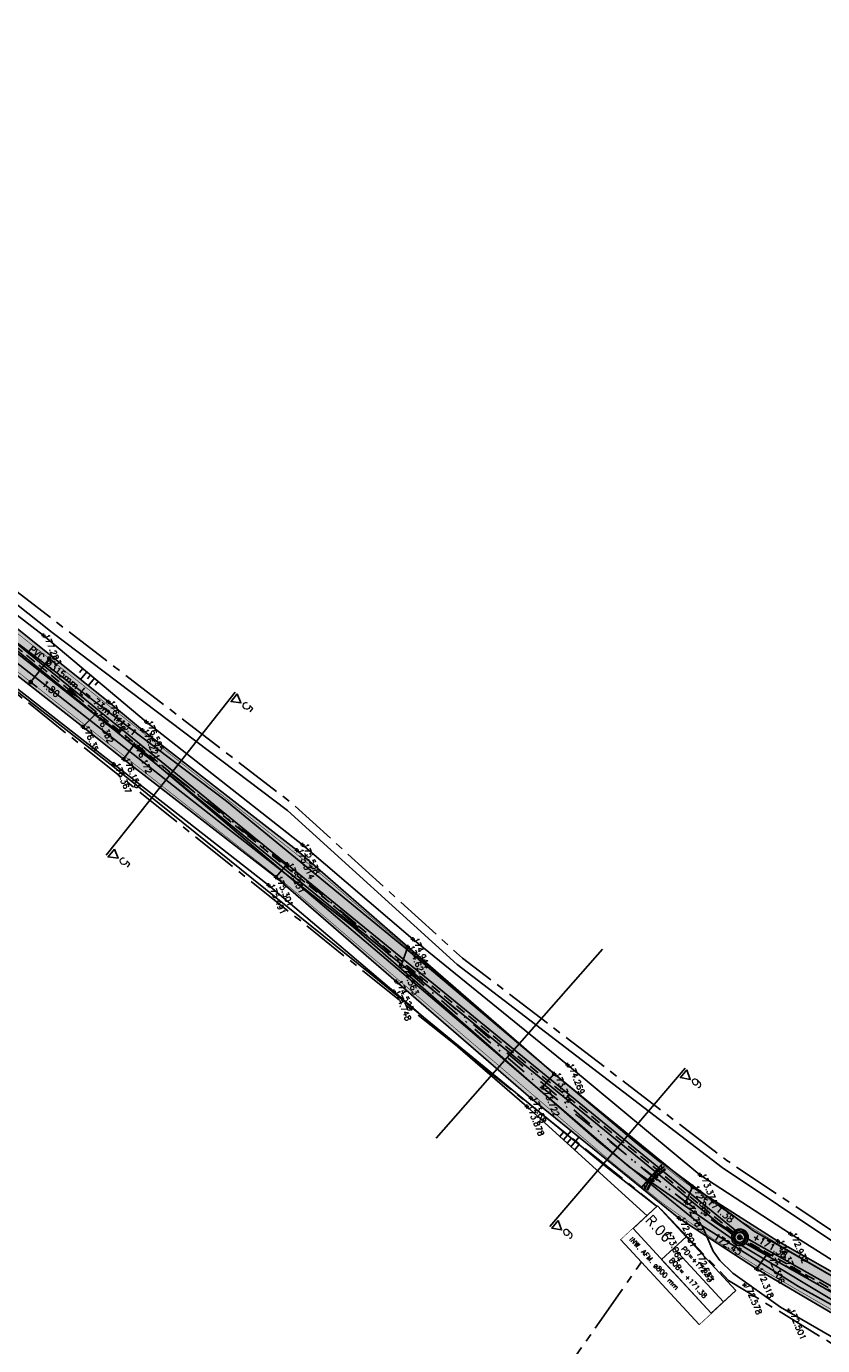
# Model space of a CAD drawing. Header units: metres. Extents: x 189938 to 192675, y 307646 to 311153.
# Tile 49 of 100: x 191397 to 191445, y 309332 to 309412. Entities that reach past the tile are written whole.
import ezdxf

# ---------------------------------------------------------------- set-up
doc = ezdxf.new("R2010")
doc.units = ezdxf.units.M
doc.set_wipeout_variables(frame=1)
for name, pattern in [('1-200 CENTER', [4.28625, 2.8575, -0.47625, 0.47625, -0.47625]), ('1-200 DASHDOT', [2.54, 1.27, -0.635, 0, -0.635]), ('1-200 HIDDEN', [0.9525, 0.635, -0.3175])]:
    doc.linetypes.add(name, pattern=pattern)
for name, color, linetype in [('PH-BEST-KADASTRALE-GRENS', 240, '1-200 CENTER'), ('PH-BEST-KANTVERHARDING', 252, 'Continuous'), ('PH-BEST-KL-LAAGSPANNING-ENEXIS', 12, '1-200 LAAGSPANNING'), ('PH-BEST-TALUD', 8, 'Continuous'), ('PH-HULPLIJNEN-LPROF', 3, '1-200 DASHDOT'), ('PH-INM-HAAG', 94, '1-200 BLOKHAAG'), ('PH-INM-HOOGTE', 30, 'Continuous'), ('PH-INM-HOOGTE-AANDUIDING', 30, 'Continuous'), ('PH-INM-ONVERHARD', 8, 'Continuous'), ('PH-INM-RASTERHEKWERK HANDHaven', 6, '1-200 HEKWERK'), ('PH-INM-VLAKVERDICHTINGSLIJN', 8, 'Continuous'), ('PH-INM-WEGAS', 6, '1-200 DASHDOT'), ('PH-NIEUW-AAND-DPROF', 3, 'Continuous'), ('PH-NIEUW-AFWATERINGSPROFIEL', 150, 'Continuous'), ('PH-NIEUW-AFWATERINGSPROFIEL-TEKST', 7, 'Continuous'), ('PH-NIEUW-HALFVERHARDING', 9, 'Continuous'), ('PH-NIEUW-HOOGTES', 150, 'Continuous'), ('PH-NIEUW-MAATVOERING', 2, 'Continuous'), ('PH-NIEUW-WEGAS', 2, '1-200 DASHDOT'), ('PH-OPBREEK-HALFVERHARDING', 252, 'Continuous'), ('PH-OVERLAP', 7, '1-200 OVERLAP'), ('PH-RIO-PUT-RWA', 150, 'Continuous'), ('PH-RIO-PUTRAND', 7, 'Continuous'), ('PH-RIO-STRENG-RWA', 150, 'Continuous'), ('PH-RIO-TEKST', 7, 'Continuous'), ('PH-RIO-TEKST-PUTTENSTAAT', 7, 'Continuous'), ('PH-RIO-VLOEIVLAKHOOGTE', 7, 'Continuous')]:
    doc.layers.add(name, color=color, linetype=linetype)
doc.layers.add('PH-NIEUW - ASFALT XIJKANT', color=115, linetype='Continuous', lineweight=18)
doc.styles.add('1-200', font='romans.shx', dxfattribs={"height": 0.4})
doc.styles.add('ROMANS', font='romans.shx')
doc.linetypes.add('1-200 BLOKHAAG', pattern='A,0,-0.035,[1,Gras.shx,S=5,R=0,X=0,Y=0.0025],-0.475', length=0.51)
doc.linetypes.add('1-200 DPO', pattern='A,1.5,-0.6,["DPO",ROMANS,S=0.24,R=0,X=-0.5,Y=-0.12],-0.1', length=2.2)
doc.linetypes.add('1-200 HEKWERK', pattern='A,1.5,-0.4,["X",ROMANS,S=0.24,R=0,X=-0.275,Y=-0.12],-0.05', length=1.95)
doc.linetypes.add('1-200 LAAGSPANNING', pattern='A,1.5,-0.6,["LS",ROMANS,S=0.24,R=0,X=-0.45,Y=-0.12],-0.05', length=2.15)
doc.linetypes.add('1-200 OVERLAP', pattern='A,1.5,-0.6,["OVERLAP",ROMANS,S=0.24,R=0,X=-0.5,Y=-0.12],-1.1', length=3.2)
doc.dimstyles.new('BEMATING200', dxfattribs={"dimtxt": 0.4, "dimasz": 0.28, "dimexe": 0.5, "dimexo": 0.1, "dimgap": 0.4, "dimtad": 1, "dimlfac": -0.1, "dimzin": 0, "dimdsep": 46, "dimtxsty": '1-200', "dimblk": 'DOT', "dimcen": 0.09, "dimclrd": 8, "dimclre": 8, "dimclrt": 256, "dimadec": 3, "dimazin": 0, "dimtfac": 1, "dimtmove": 2, "dimatfit": 3, "dimfxl": 1, "dimtolj": 1, "dimtzin": 0, "dimarcsym": 0})
pattern_1 = [(280.2609123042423, (191378.4745411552, 309209.8898457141), (0.1687079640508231, 0.03054055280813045), [])]

# ---------------------------------------------------------------- blocks, each defined once
blk = doc.blocks.new('*U42')
for p, q in [((6.928477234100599, 1.000000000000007), (6.928477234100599, -0.9999999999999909)), ((2.357807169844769e-15, 0), (1.845037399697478e-15, -1.000000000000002))]:
    blk.add_line(p, q)
blk.add_lwpolyline([(0, 2), (6.928477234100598, 2), (6.928477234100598, -0.9999999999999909), (0, -0.9999999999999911)], close=True)
blk.add_wipeout([(0, 1.9999999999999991), (6.928477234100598, 1.9999999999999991), (6.928477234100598, -0.9999999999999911), (0, -0.9999999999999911)])
for p, q in [((2.528477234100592, 2), (2.528477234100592, 0)), ((2.528477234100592, 1), (6.928477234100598, 1.000000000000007)), ((2.528477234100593, 0), (6.928477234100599, 7.105427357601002e-15)), ((3.067280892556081e-16, -1.000000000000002), (6.928477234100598, -0.9999999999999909))]:
    blk.add_line(p, q)
blk.add_lwpolyline([(0, 2), (0, 0), (6.928477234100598, 7.105427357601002e-15), (6.928477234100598, 2)], close=True)
at = {"style": 'ROMANS'}
for tag, p, height in [('P.NR', (0.1390398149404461, 0.8280474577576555), 0.6), ('PD', (2.876738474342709, 1.265068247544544), 0.3), ('BOB', (2.876738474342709, 0.2650682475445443), 0.3), ('INW.AFM.', (0.3378013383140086, -0.6429989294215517), 0.3)]:
    blk.add_attdef(tag, p, '', height=height, dxfattribs=at)
blk = doc.blocks.new('Materialisatie')
blk.add_solid([(-1.040148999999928, 0.1733580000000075), (-1.040148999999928, -0.1733579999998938), (0, 0)])
at = {"style": 'ROMANS'}
blk.add_attdef('MATERIALISATIE', (-2.630907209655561, 0.6566269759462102), '', height=0.4, dxfattribs=at)
blk = doc.blocks.new('*U31')
for p, q in [((-0.3250000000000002, 0.3249999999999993), (-0.3250000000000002, -0.3250000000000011)), ((-0.3250000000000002, 0.3249999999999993), (0.3250000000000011, 0.3249999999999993)), ((0.3250000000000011, 0.3249999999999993), (0.3249999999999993, -0.3250000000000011)), ((-0.3250000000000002, -0.3250000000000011), (0.3249999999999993, -0.3250000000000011))]:
    blk.add_line(p, q)
blk.add_circle((0, 0), 0.3)
blk = doc.blocks.new('_Dot')
at = {"color": 0, "linetype": 'ByBlock', "lineweight": -2}
blk.add_line((-0.5, 0), (-1, 0), dxfattribs=at)
at = {"color": 0, "linetype": 'ByBlock', "const_width": 0.5}
blk.add_lwpolyline([(-0.25, 0, 1), (0.25, 0, 1)], format="xyb", close=True, dxfattribs=at)
blk = doc.blocks.new('*D113')
at = {"layer": 'Defpoints', "color": 0, "transparency": 16777216}
for p in [(191398.0583163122, 309373.7405436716), (191396.9414656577, 309372.3289330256), (191396.9414656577, 309372.3289330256)]:
    blk.add_point(p, dxfattribs=at)
at = {"layer": 'PH-NIEUW-MAATVOERING', "color": 8, "lineweight": -2, "transparency": 16777216}
for p, q in [((191398.1367391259, 309373.6784964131), (191398.4504303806, 309373.4303073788)), ((191397.8845839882, 309373.5209597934), (191397.1151979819, 309372.5485169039)), ((191397.0198884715, 309372.2668857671), (191397.3335797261, 309372.0186967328))]:
    blk.add_line(p, q, dxfattribs=at)
at = {"layer": 'PH-NIEUW-MAATVOERING', "color": 8, "lineweight": -2, "transparency": 16777216, "xscale": 0.28, "yscale": 0.28, "zscale": 0.28}
for p, rotation in [((191398.0583163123, 309373.7405436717), 51.64934658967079), ((191396.9414656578, 309372.3289330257), 231.6493465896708)]:
    blk.add_blockref('_Dot', p, dxfattribs=dict(at, rotation=rotation))
at = {"layer": 'PH-NIEUW-MAATVOERING', "transparency": 16777216, "insert": (191398.1534995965, 309371.9192442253), "char_height": 0.4, "attachment_point": 5, "rotation": 318.875629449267, "style": '1-200'}
blk.add_mtext('\\A1;1.80', dxfattribs=at)
blk = doc.blocks.new('Afwateringspijl')
at = {"ltscale": 0.5}
blk.add_hatch(color=256, dxfattribs=at).paths.add_polyline_path([(-0.05797235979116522, 0.2386542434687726), (-0.1321866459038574, 0.1505012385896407), (-0.7499325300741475, 0.6705693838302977), (-0.7885746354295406, 0.6246696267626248), (-0.1708287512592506, 0.1046014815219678), (-0.2450430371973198, 0.01644847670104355), (2.91038304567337e-11, -5.820766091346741e-11)])
for points in [[(-0.7499325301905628, 0.6705693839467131), (-0.7885746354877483, 0.6246696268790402)], [(-0.788574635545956, 0.6246696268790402), (-0.1708287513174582, 0.1046014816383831)], [(-0.7499325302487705, 0.6705693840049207), (-0.1321866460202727, 0.150501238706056)], [(-0.1708287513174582, 0.1046014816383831), (-0.2450430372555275, 0.01644847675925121), (8.731149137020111e-11, 0)], [(-0.1318391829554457, 0.1509139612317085), (-0.0579723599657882, 0.2386542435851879), (2.91038304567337e-11, -5.820766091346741e-11)]]:
    blk.add_lwpolyline(points, dxfattribs=at)
blk = doc.blocks.new('Hoogtepunt')
h = blk.add_hatch(color=256)
edge = h.paths.add_edge_path()
edge.add_arc((-5.820766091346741e-11, 0), 0.1276989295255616, 0, 360)
blk.add_circle((-5.820766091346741e-11, 0), 0.1276989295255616)

msp = doc.modelspace()

# ---------------------------------------------------------------- hatches: boundary and pattern name
at = {"layer": 'PH-NIEUW-AFWATERINGSPROFIEL', "ltscale": 0.08}
h = msp.add_hatch(dxfattribs=at)
h.set_pattern_fill('ANSI31', color=256, scale=0.05399999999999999, angle=235.2609123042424)
h.set_pattern_definition(pattern_1)
h.paths.add_polyline_path([(191434.8364216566, 309343.3457199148), (191435.0083651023, 309343.1973869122), (191434.2485352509, 309342.664258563)])
h = msp.add_hatch(dxfattribs=at)
h.set_pattern_fill('ANSI31', color=256, scale=0.05399999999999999, angle=235.2609123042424)
h.set_pattern_definition(pattern_1)
h.paths.add_polyline_path([(191433.8325923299, 309341.834464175), (191433.6609114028, 309341.9825707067), (191434.2485352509, 309342.664258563)])
at = {"layer": 'PH-NIEUW-HALFVERHARDING', "transparency": 33554559}
h = msp.add_hatch(color=41, dxfattribs=at)
h.dxf.hatch_style = 1
edge = h.paths.add_edge_path()
edge.add_line((191454.915659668, 309328.9076102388), (191441.0845580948, 309336.9166888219))
edge.add_arc((191471.6022293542, 309389.6185079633), 60.89999999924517, 229.4782075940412, 239.92645722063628, ccw=False)
edge.add_line((191432.0332325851, 309343.3248313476), (191413.2300275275, 309359.3966583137))
edge.add_arc((191381.3279299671, 309322.0728566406), 49.1000000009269, 49.47820759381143, 51.64934658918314)
edge.add_line((191411.7931339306, 309360.5784581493), (191390.5188399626, 309377.4104430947))
edge.add_arc((191447.3402856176, 309448.4577893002), 90.97473324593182, 216.7871357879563, 231.3482725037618, ccw=False)
edge.add_line((191374.4817289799, 309393.9781342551), (191364.7158318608, 309407.0400584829))
edge.add_arc((191285.3468285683, 309347.6989149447), 99.10000000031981, 36.78404810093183, 39.96184372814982)
edge.add_line((191361.3042373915, 309411.3485971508), (191347.153010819, 309428.2361991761))
edge.add_arc((191577.7845377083, 309621.4974441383), 300.8999999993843, 216.7384749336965, 219.9618437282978, ccw=False)
edge.add_arc((191577.784537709, 309621.4974441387), 300.900000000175, 215.1874485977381, 216.7384749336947, ccw=False)
edge.add_line((191331.8676475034, 309448.1028274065), (191330.242498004, 309450.4076954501))
edge.add_arc((191412.7051574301, 309508.5516530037), 100.8999999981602, 212.6472616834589, 215.1874485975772, ccw=False)
edge.add_line((191327.7465811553, 309454.1195823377), (191316.4575049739, 309471.7397799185))
edge.add_arc((191233.0145425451, 309418.2787471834), 99.09999999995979, 32.64726168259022, 49.77668271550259)
edge.add_line((191297.0101980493, 309493.944895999), (191291.5124093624, 309498.5947241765))
edge.add_line((191291.5124093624, 309498.5947241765), (191291.2546988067, 309498.8126863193))
edge.add_line((191291.2546988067, 309498.8126863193), (191293.4392541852, 309499.3225305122))
edge.add_line((191293.4392541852, 309499.3225305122), (191298.1725812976, 309495.3192559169))
edge.add_arc((191233.0145425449, 309418.2787471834), 100.9000000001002, 32.64726168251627, 49.77668271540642, ccw=False)
edge.add_line((191317.9731188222, 309472.7108178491), (191329.2621950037, 309455.0906202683))
edge.add_arc((191412.7051574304, 309508.5516530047), 99.09999999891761, 212.6472616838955, 215.187448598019)
edge.add_line((191331.7135860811, 309451.4449513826), (191333.3387355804, 309449.1400833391))
edge.add_arc((191577.7845377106, 309621.4974441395), 299.1000000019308, 215.1874485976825, 216.7384749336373)
edge.add_arc((191577.7845377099, 309621.4974441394), 299.100000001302, 216.7384749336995, 219.9618437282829)
edge.add_line((191348.5326610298, 309429.3922983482), (191362.6838876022, 309412.504696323))
edge.add_arc((191285.3468285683, 309347.6989149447), 100.9000000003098, 36.78404810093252, 39.96184372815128, ccw=False)
edge.add_line((191366.1574484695, 309408.117899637), (191375.9232875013, 309395.0560530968))
edge.add_arc((191447.3402856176, 309448.4577893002), 89.17473324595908, 216.7871357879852, 231.3452490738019)
edge.add_line((191391.6394179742, 309378.819104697), (191412.909984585, 309361.9900687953))
edge.add_arc((191381.3279299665, 309322.0728566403), 50.90000000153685, 49.47820759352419, 51.6493465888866, ccw=False)
edge.add_line((191414.3995545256, 309360.7649443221), (191433.2027595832, 309344.693117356))
edge.add_arc((191471.6022293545, 309389.6185079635), 59.09999999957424, 229.4782075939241, 239.9264572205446)
edge.add_line((191441.9865582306, 309338.4743780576), (191455.779949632, 309330.4871360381))
edge.add_line((191455.779949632, 309330.4871360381), (191454.915659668, 309328.9076102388))
at = {"layer": 'PH-OPBREEK-HALFVERHARDING'}
h = msp.add_hatch(dxfattribs=at)
h.set_pattern_fill('AR-CONC', color=256, scale=0.0025, angle=-3.303487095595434e-10)
h.set_pattern_definition([(49.99999999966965, (190983.9148485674, 307878.360549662), (0.4554616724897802, -0.03984771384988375), [0.04762499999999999, -0.523875]), (354.9999999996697, (190983.9148485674, 307878.360549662), (-0.08810855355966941, 0.4776421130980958), [0.03809999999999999, -0.4191014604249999]), (100.4514446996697, (190983.9528035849, 307878.3572290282), (0.3673531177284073, 0.4377943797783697), [0.040475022, -0.4452256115]), (46.18419999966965, (190983.9148485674, 307878.4875496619), (0.6776976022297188, -0.1051058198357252), [0.07143749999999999, -0.7858124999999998]), (96.63555760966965, (190983.9713233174, 307878.478790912), (0.5935103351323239, 0.6185653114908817), [0.06071255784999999, -0.6678390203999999]), (351.1841511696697, (190983.9148485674, 307878.4875496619), (0.5935103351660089, 0.6185653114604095), [0.05714991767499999, -0.6286493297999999]), (20.99999999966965, (190983.9783485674, 307878.455799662), (0.3790359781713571, -0.2556629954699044), [0.04762499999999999, -0.523875]), (325.9999999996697, (190983.9783485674, 307878.455799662), (0.1545050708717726, 0.4604699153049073), [0.03809999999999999, -0.4190999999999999]), (71.45144499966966, (190984.0099348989, 307878.4344944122), (0.5335410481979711, 0.2048069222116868), [0.040475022, -0.4452248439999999]), (37.49999999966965, (190983.9148485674, 307878.360549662), (0.007721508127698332, 0.2113875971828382), [0, -0.4140199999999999, 0, -0.4254499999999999, 0, -0.4206874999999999]), (7.499999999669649, (190983.9148485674, 307878.360549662), (0.1670491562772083, 0.2504514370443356), [0, -0.24257, 0, -0.4044949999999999, 0, -0.1603375]), (327.4999999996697, (190983.7732435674, 307878.360549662), (0.3389764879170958, -0.01432185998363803), [0, -0.15875, 0, -0.4953, 0, -0.6572249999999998]), (317.4999999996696, (190983.7097435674, 307878.360549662), (0.3703229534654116, 0.0635662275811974), [0, -0.206375, 0, -0.3289299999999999, 0, -0.4667249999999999])])
h.paths.add_polyline_path([(191494.8366866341, 309304.8295381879), (191496.1647356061, 309306.5821595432), (191495.7460000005, 309306.8969999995), (191487.8650000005, 309312.5699999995), (191482.8040000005, 309315.9649999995), (191475.6730000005, 309320.2059999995), (191468.7760000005, 309323.9069999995), (191463.0940000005, 309326.7359999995), (191456.0070000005, 309330.6069999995), (191447.8110000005, 309335.3529999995), (191441.8300000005, 309338.7279999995), (191436.7130000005, 309342.0049999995), (191428.4020000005, 309348.7829999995), (191419.6080000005, 309356.4139999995), (191412.9390000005, 309362.2319999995), (191403.6510000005, 309369.4389999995), (191401.6100000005, 309371.1399999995), (191388.9230000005, 309381.3089999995), (191385.4370000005, 309384.2909999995), (191378.2610000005, 309392.2279999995), (191371.1670000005, 309401.5569999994), (191364.0340000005, 309411.0999999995), (191356.3340000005, 309420.2389999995), (191346.4810000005, 309432.0529999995), (191338.3620000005, 309441.9109999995), (191333.5160000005, 309448.9439999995), (191330.2750000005, 309453.5429999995), (191327.1730000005, 309457.9109999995), (191323.4650000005, 309463.9519999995), (191319.2570000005, 309470.7879999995), (191316.4610000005, 309474.9999999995), (191312.8550000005, 309480.1349999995), (191308.1330000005, 309485.8379999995), (191304.3350000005, 309489.6929999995), (191299.3210000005, 309494.4709999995), (191298.4650000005, 309495.2249999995), (191295.9650000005, 309497.5759999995), (191294.0570000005, 309499.4659999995), (191290.6210000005, 309498.6679999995), (191294.3610000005, 309495.9849999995), (191296.3410000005, 309494.3269999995), (191298.7160000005, 309492.4049999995), (191302.7550000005, 309488.7149999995), (191307.0510000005, 309483.9139999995), (191311.3610000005, 309478.8889999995), (191315.9290000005, 309472.5769999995), (191318.0310000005, 309469.3209999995), (191322.2160000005, 309462.9419999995), (191326.3100000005, 309456.3279999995), (191328.8350000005, 309452.3829999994), (191332.4580000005, 309447.0609999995), (191337.3080000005, 309440.6459999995), (191345.1160000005, 309430.4289999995), (191354.8730000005, 309418.9209999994), (191362.5500000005, 309409.6539999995), (191369.8250000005, 309400.0619999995), (191376.9620000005, 309390.3519999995), (191383.8490000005, 309382.7129999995), (191387.6490000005, 309379.3419999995), (191400.0800000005, 309369.6339999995), (191402.5230000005, 309367.6969999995), (191411.6660000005, 309360.6029999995), (191418.9000000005, 309354.3279999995), (191427.0000000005, 309347.3219999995), (191435.8820000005, 309340.1149999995), (191440.5430000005, 309337.0689999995), (191447.5060000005, 309332.9869999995), (191454.7720000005, 309328.7029999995), (191464.1380000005, 309323.9209999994), (191467.8040000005, 309321.9769999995), (191474.8520000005, 309317.9829999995), (191481.6340000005, 309314.0869999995), (191486.6520000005, 309310.8299999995), (191494.6500000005, 309304.9709999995)])

# ---------------------------------------------------------------- linework, layer by layer
at = {"layer": 'PH-BEST-KADASTRALE-GRENS', "flags": 128}
for points in [[(191293.241, 309495.657), (191299.128, 309491.479), (191304.63, 309486.41), (191314.556, 309474.018), (191329.719, 309449.951), (191336.386, 309440.267), (191361.98, 309407.948), (191367.559, 309401.07), (191381.959, 309384.29), (191389.846, 309376.647), (191434.9, 309340.561), (191435.422, 309340.011)], [(191358.521, 309418.983), (191373.515, 309400.246), (191386.308, 309385.308), (191412.694, 309364.998), (191422.887, 309355.742), (191438.78, 309343.573), (191448.963, 309336.77), (191461.818, 309330.332), (191470.841, 309325.813), (191484.375, 309319.035), (191504.516, 309303.931), (191506.014, 309302.472)], [(191388.95, 309273.906), (191395.291, 309282.73), (191435.422, 309340.011)], [(191435.422, 309340.011), (191438.872, 309336.372), (191450.309, 309329.377), (191457.675, 309324.271), (191466.514, 309318.8), (191482.664, 309310.521), (191492.516, 309303.784), (191500.965, 309297.353), (191505.346, 309293.687)]]:
    msp.add_lwpolyline(points, dxfattribs=at)
at = {"layer": 'PH-BEST-KANTVERHARDING', "color": 8}
for points in [[(191437.28, 309339.65), (191431.079, 309344.69), (191416.339, 309357.589), (191388.721, 309379.269), (191382.05, 309385.861), (191374.56, 309394.67), (191362.95, 309409.95), (191353.039, 309421.89), (191343.88, 309432.63), (191335.129, 309443.77), (191327.96, 309453.79), (191319.85, 309467.08), (191314.751, 309474.73), (191308.099, 309483.8), (191301.81, 309490.23), (191294.44, 309496.75), (191291.26, 309498.831)], [(191359.751, 309416.02), (191367.69, 309405.86), (191380.05, 309390.101), (191387.651, 309381.75), (191396.149, 309374.67), (191408.7, 309365.17), (191419.36, 309356.421), (191433.791, 309344.26), (191440.37, 309339.36), (191447.149, 309335.44), (191455.66, 309330.77), (191467.13, 309324.96), (191478.08, 309319.32), (191490.22, 309311.04), (191493.95, 309308.709), (191503.15, 309302.209), (191510.37, 309295.311), (191519.531, 309286.54), (191527.47, 309278.51), (191535.071, 309270.18), (191539.401, 309264.271), (191543.381, 309257.43), (191547.48, 309248.42), (191549.271, 309244.03)], [(191367.559, 309401.07), (191372.6, 309395.019), (191381.959, 309384.29), (191389.85, 309376.65), (191401.87, 309367.28), (191417.35, 309354.821), (191431.6, 309343.129), (191434.9, 309340.561)], [(191387.769, 309383.601), (191398.237, 309375.313), (191412.373, 309364.614), (191422.569, 309355.356), (191438.493, 309343.163), (191448.713, 309336.336), (191461.064, 309329.878), (191484.106, 309318.61)], [(191437.28, 309339.65), (191443.08, 309335.999), (191456.561, 309328.58), (191466.67, 309323.091), (191475.98, 309318.21), (191483.509, 309313.11), (191488.731, 309308.649), (191492.39, 309306.37), (191501.361, 309300.029), (191508.429, 309293.281), (191517.55, 309284.539), (191525.44, 309276.57), (191532.889, 309268.4), (191537.05, 309262.719), (191540.881, 309256.141)], [(191437.28, 309339.65), (191437.94, 309338.13), (191438.35, 309337.56), (191439.131, 309336.799), (191442, 309334.76), (191450.59, 309329.791), (191457.95, 309324.689), (191466.761, 309319.24), (191474.131, 309315.86), (191482.921, 309310.951), (191492.81, 309304.191), (191501.269, 309297.75), (191513.8, 309287.27), (191522.48, 309277.97), (191530.411, 309270.049), (191535.86, 309263.39), (191539.21, 309258.81), (191540.881, 309256.141)]]:
    msp.add_lwpolyline(points, dxfattribs=at)
at = {"layer": 'PH-BEST-KL-LAAGSPANNING-ENEXIS'}
msp.add_lwpolyline([(191309.726, 309481.927), (191314.76, 309475.332), (191320.167, 309467.259), (191328.861, 309453.301), (191339.268, 309438.888), (191349.021, 309427.015), (191360.293, 309413.57), (191364.851, 309408.09), (191374.098, 309395.28), (191381.165, 309386.899), (191386.229, 309381.862), (191390.868, 309378.213), (191403.608, 309368.164), (191423.471, 309351.28), (191432.905, 309343.205), (191439.683, 309338.446), (191446.163, 309334.563), (191455.351, 309329.31), (191464.987, 309324.182), (191475.416, 309318.442), (191485.338, 309312.328), (191494.285, 309305.695), (191507.933, 309295.378)], dxfattribs=at)
msp.add_lwpolyline([(191309.726, 309481.927), (191314.76, 309475.332), (191320.167, 309467.259), (191328.861, 309453.301), (191339.268, 309438.888), (191349.021, 309427.015), (191360.293, 309413.57), (191364.851, 309408.09), (191374.098, 309395.28), (191381.165, 309386.899), (191386.229, 309381.862), (191390.868, 309378.213), (191403.608, 309368.164), (191423.471, 309351.28), (191432.905, 309343.205), (191439.683, 309338.446), (191446.163, 309334.563), (191455.351, 309329.31), (191464.987, 309324.182), (191475.416, 309318.442), (191485.338, 309312.328), (191494.285, 309305.695), (191507.933, 309295.378)], dxfattribs=at)
at = {"layer": 'PH-BEST-TALUD'}
for points in [[(191400.0784110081, 309373.139658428), (191399.8812900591, 309372.8937273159)], [(191400.3081276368, 309372.946580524), (191399.9357322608, 309372.4819743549)], [(191400.5378442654, 309372.75350262), (191400.3494619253, 309372.5184739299)], [(191400.7675608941, 309372.560424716), (191400.403904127, 309372.1067209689)], [(191400.9972775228, 309372.3673468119), (191400.8176337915, 309372.1432205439)], [(191428.7352905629, 309345.0141312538), (191428.9554228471, 309345.2854251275)], [(191428.9577817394, 309344.8122064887), (191429.4085128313, 309345.3676933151)], [(191429.1802729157, 309344.6102817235), (191429.4108717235, 309344.8944746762)], [(191429.4027640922, 309344.4083569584), (191429.8744282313, 309344.9896419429)], [(191429.6252552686, 309344.2064321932), (191429.8663205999, 309344.503524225)]]:
    msp.add_lwpolyline(points, dxfattribs=at)
at = {"layer": 'PH-HULPLIJNEN-LPROF'}
for points in [[(191400.862, 309370.411), (191400.08, 309369.634)], [(191403.17, 309368.573), (191402.523, 309367.697)], [(191412.347, 309361.383), (191411.666, 309360.603)], [(191419.199, 309355.291), (191419.608, 309356.414)], [(191427.665, 309347.971), (191428.402, 309348.783)], [(191436.304, 309341.066), (191436.713, 309341.9971470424)], [(191441.192, 309337.944), (191440.543, 309337.069)]]:
    msp.add_lwpolyline(points, dxfattribs=at)
at = {"layer": 'PH-INM-HAAG', "flags": 128}
msp.add_lwpolyline([(191413.267, 309362.55), (191403.89, 309369.936), (191397.708, 309375.132), (191390.314, 309380.822)], dxfattribs=at)
at = {"layer": 'PH-INM-HOOGTE', "flags": 128}
for points in [[(191397.708, 309375.2542801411), (191397.708, 309375.0097198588)], [(191397.8302801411, 309375.132), (191397.5857198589, 309375.132)], [(191404.0122801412, 309369.936), (191403.7677198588, 309369.936)], [(191403.89, 309370.0582801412), (191403.89, 309369.8137198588)], [(191402.0652801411, 309367.397), (191401.8207198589, 309367.397)], [(191401.943, 309367.5192801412), (191401.943, 309367.2747198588)], [(191413.267, 309362.6722801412), (191413.267, 309362.4277198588)], [(191413.3892801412, 309362.55), (191413.1447198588, 309362.55)], [(191411.228, 309360.2442801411), (191411.228, 309359.9997198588)], [(191411.3502801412, 309360.122), (191411.1057198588, 309360.122)], [(191420.0182801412, 309356.875), (191419.7737198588, 309356.875)], [(191419.896, 309356.9972801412), (191419.896, 309356.7527198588)], [(191418.762, 309353.8562801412), (191418.762, 309353.6117198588)], [(191418.8842801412, 309353.734), (191418.6397198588, 309353.734)], [(191429.3192801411, 309349.317), (191429.0747198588, 309349.317)], [(191429.197, 309349.4392801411), (191429.197, 309349.1947198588)], [(191426.8732801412, 309346.815), (191426.6287198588, 309346.815)], [(191426.751, 309346.9372801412), (191426.751, 309346.6927198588)], [(191437.147, 309342.8462801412), (191437.147, 309342.6017198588)], [(191437.2692801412, 309342.724), (191437.0247198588, 309342.724)], [(191435.2032801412, 309339.255), (191434.9587198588, 309339.255)], [(191435.081, 309339.3772801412), (191435.081, 309339.1327198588)], [(191442.7082801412, 309339.169), (191442.4637198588, 309339.169)], [(191442.586, 309339.2912801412), (191442.586, 309339.0467198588)], [(191437.0502801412, 309338.026), (191436.8057198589, 309338.026)], [(191436.928, 309338.1482801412), (191436.928, 309337.9037198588)], [(191439.9572801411, 309336.09), (191439.7127198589, 309336.09)], [(191439.835, 309336.2122801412), (191439.835, 309335.9677198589)], [(191442.6022801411, 309334.571), (191442.3577198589, 309334.571)], [(191442.48, 309334.6932801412), (191442.48, 309334.4487198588)]]:
    msp.add_lwpolyline(points, dxfattribs=at)
at = {"layer": 'PH-INM-HOOGTE'}
for p in [(191397.708, 309375.132), (191403.89, 309369.936), (191401.943, 309367.397), (191413.267, 309362.55), (191411.228, 309360.122), (191419.896, 309356.875), (191418.762, 309353.734), (191429.197, 309349.317), (191426.751, 309346.815), (191437.147, 309342.724), (191435.081, 309339.255), (191442.586, 309339.169), (191436.928, 309338.026), (191439.835, 309336.09), (191442.48, 309334.571)]:
    msp.add_point(p, dxfattribs=at)
at = {"layer": 'PH-INM-HOOGTE-AANDUIDING', "flags": 128}
for points in [[(191400.862, 309370.5332801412), (191400.862, 309370.2887198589)], [(191401.7322801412, 309371.14), (191401.4877198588, 309371.14)], [(191401.61, 309371.2622801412), (191401.61, 309371.0177198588)], [(191400.08, 309369.7562801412), (191400.08, 309369.5117198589)], [(191400.9842801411, 309370.411), (191400.7397198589, 309370.411)], [(191400.2022801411, 309369.634), (191399.9577198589, 309369.634)], [(191403.7732801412, 309369.439), (191403.5287198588, 309369.439)], [(191403.651, 309369.5612801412), (191403.651, 309369.3167198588)], [(191403.2922801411, 309368.573), (191403.0477198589, 309368.573)], [(191403.17, 309368.6952801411), (191403.17, 309368.4507198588)], [(191402.6452801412, 309367.697), (191402.4007198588, 309367.697)], [(191402.523, 309367.8192801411), (191402.523, 309367.5747198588)], [(191413.0612801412, 309362.232), (191412.8167198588, 309362.232)], [(191412.939, 309362.3542801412), (191412.939, 309362.1097198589)], [(191412.4692801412, 309361.383), (191412.2247198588, 309361.383)], [(191412.347, 309361.5052801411), (191412.347, 309361.2607198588)], [(191411.7882801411, 309360.603), (191411.5437198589, 309360.603)], [(191411.666, 309360.7252801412), (191411.666, 309360.4807198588)], [(191419.7302801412, 309356.414), (191419.4857198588, 309356.414)], [(191419.608, 309356.5362801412), (191419.608, 309356.2917198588)], [(191419.3212801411, 309355.291), (191419.0767198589, 309355.291)], [(191419.199, 309355.4132801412), (191419.199, 309355.1687198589)], [(191419.0222801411, 309354.328), (191418.7777198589, 309354.328)], [(191418.9, 309354.4502801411), (191418.9, 309354.2057198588)], [(191428.5242801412, 309348.783), (191428.2797198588, 309348.783)], [(191428.402, 309348.9052801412), (191428.402, 309348.6607198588)], [(191427.7872801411, 309347.971), (191427.5427198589, 309347.971)], [(191427.665, 309348.0932801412), (191427.665, 309347.8487198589)], [(191427.1222801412, 309347.322), (191426.8777198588, 309347.322)], [(191427, 309347.4442801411), (191427, 309347.1997198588)], [(191436.8352801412, 309342.005), (191436.5907198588, 309342.005)], [(191436.713, 309342.1272801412), (191436.713, 309341.8827198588)], [(191441.83, 309338.8502801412), (191441.83, 309338.6057198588)], [(191441.192, 309338.0662801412), (191441.192, 309337.8217198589)], [(191441.9522801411, 309338.728), (191441.7077198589, 309338.728)], [(191440.543, 309337.1912801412), (191440.543, 309336.9467198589)], [(191441.3142801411, 309337.944), (191441.0697198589, 309337.944)], [(191440.6652801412, 309337.069), (191440.4207198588, 309337.069)]]:
    msp.add_lwpolyline(points, dxfattribs=at)
at = {"layer": 'PH-INM-HOOGTE-AANDUIDING'}
for p in [(191401.61, 309371.14), (191400.862, 309370.411), (191400.08, 309369.634), (191403.651, 309369.439), (191403.17, 309368.573), (191402.523, 309367.697), (191412.939, 309362.232), (191412.347, 309361.383), (191411.666, 309360.603), (191419.608, 309356.414), (191419.199, 309355.291), (191418.9, 309354.328), (191428.402, 309348.783), (191427.665, 309347.971), (191427, 309347.322), (191436.713, 309342.005), (191441.83, 309338.728), (191441.192, 309337.944), (191440.543, 309337.069)]:
    msp.add_point(p, dxfattribs=at)
at = {"layer": 'PH-INM-ONVERHARD'}
for points in [[(191447.811, 309335.353), (191441.83, 309338.728), (191436.713, 309342.005), (191428.402, 309348.783), (191419.608, 309356.414), (191412.939, 309362.232), (191403.651, 309369.439), (191401.61, 309371.14), (191388.923, 309381.309), (191385.437, 309384.291), (191378.261, 309392.228), (191371.167, 309401.557), (191364.034, 309411.1), (191356.334, 309420.239)], [(191447.506, 309332.987), (191440.543, 309337.069), (191435.882, 309340.115), (191427, 309347.322), (191418.9, 309354.328), (191411.666, 309360.603), (191402.523, 309367.697), (191400.08, 309369.634), (191387.649, 309379.342), (191383.849, 309382.713), (191376.962, 309390.352), (191369.825, 309400.062), (191362.55, 309409.654), (191354.873, 309418.921)]]:
    msp.add_lwpolyline(points, dxfattribs=at)
at = {"layer": 'PH-INM-RASTERHEKWERK HANDHaven'}
msp.add_lwpolyline([(191435.081, 309339.255), (191426.751, 309346.815), (191418.762, 309353.734), (191411.228, 309360.122), (191401.943, 309367.397), (191387.443, 309378.714), (191383.621, 309382.378), (191376.635, 309389.856), (191369.209, 309399.035), (191361.568, 309408.905), (191354.009, 309418.342)], dxfattribs=at)
at = {"layer": 'PH-INM-VLAKVERDICHTINGSLIJN'}
msp.add_lwpolyline([(191448.082, 309335.707), (191442.586, 309339.169), (191437.147, 309342.724), (191429.197, 309349.317), (191419.896, 309356.875), (191413.267, 309362.55)], dxfattribs=at)
at = {"layer": 'PH-INM-WEGAS', "flags": 128}
msp.add_lwpolyline([(191672.405, 309122.401), (191669.712, 309124.354), (191662.499, 309130.132), (191658.614, 309133.386), (191655.095, 309136.504), (191649.925, 309140.711), (191646.975, 309142.83), (191642.194, 309146.486), (191637.499, 309149.795), (191628.326, 309155.947), (191622.986, 309159.092), (191617.404, 309162.704), (191610.059, 309167.485), (191605.157, 309171.407), (191597.304, 309178.082), (191590.394, 309184.407), (191583.901, 309190.831), (191576.941, 309198.561), (191570.997, 309205.22), (191562.278, 309216.021), (191555.036, 309225.137), (191551.865, 309231.932), (191547.115, 309243.541), (191543.436, 309252.705), (191540.702, 309258.312), (191538.49, 309262.064), (191536.097, 309265.387), (191533.748, 309268.233), (191531.085, 309271.595), (191526.298, 309277.303), (191523.672, 309280.255), (191517.146, 309287.312), (191513.074, 309291.263), (191507.494, 309296.297), (191501.394, 309301.484), (191495.191, 309305.923), (191487.52, 309311.551), (191482.214, 309315.117), (191475.383, 309319.106), (191468.282, 309322.983), (191463.276, 309325.477), (191455.397, 309329.792), (191447.429, 309334.37), (191441.192, 309337.944), (191436.304, 309341.066), (191427.665, 309347.971), (191419.199, 309355.291), (191412.347, 309361.383), (191403.17, 309368.573), (191400.862, 309370.411), (191388.059, 309380.27), (191384.719, 309383.501), (191377.624, 309391.422), (191370.552, 309400.822), (191363.262, 309410.363), (191355.543, 309419.56), (191345.734, 309431.14), (191337.865, 309441.243), (191332.985, 309448.036), (191329.614, 309452.929), (191326.786, 309457.116), (191322.837, 309463.408), (191318.762, 309469.999), (191316.154, 309473.885), (191312.162, 309479.652), (191307.761, 309484.8), (191303.577, 309489.284), (191299.05, 309493.465), (191297.56, 309494.769), (191295, 309496.951), (191292.788, 309498.744)], dxfattribs=at)
at = {"layer": 'PH-NIEUW - ASFALT XIJKANT', "const_width": 0.03}
msp.add_lwpolyline([(191362.6838876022, 309412.504696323, -0.01386663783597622), (191366.1574484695, 309408.117899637), (191375.9232875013, 309395.0560530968, 0.06360732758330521), (191391.6394179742, 309378.819104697), (191412.909984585, 309361.9900687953, -0.00947366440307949), (191414.3995545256, 309360.7649443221), (191433.2027595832, 309344.693117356, 0.04562069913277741), (191441.9865582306, 309338.4743780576), (191455.779949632, 309330.4871360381), (191454.915659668, 309328.9076102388), (191441.0845580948, 309336.9166888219, -0.04562069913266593), (191432.0332325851, 309343.3248313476), (191413.2300275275, 309359.3966583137, 0.009473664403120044), (191411.7931339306, 309360.5784581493), (191390.5188399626, 309377.4104430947, -0.06362057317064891), (191374.4817289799, 309393.9781342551), (191364.7158318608, 309407.0400584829, 0.01386663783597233), (191361.3042373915, 309411.3485971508), (191347.153010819, 309428.2361991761, -0.01406552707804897)], format="xyb", dxfattribs=at)
at = {"layer": 'PH-NIEUW-AAND-DPROF', "color": 1}
for points in [[(191409.2345877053, 309371.7199964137), (191405.356634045, 309366.818570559)], [(191405.356634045, 309366.818570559), (191401.4786803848, 309361.9171447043)], [(191436.260715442, 309349.1173663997), (191432.1998578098, 309344.366373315)], [(191432.1998578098, 309344.366373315), (191428.1390001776, 309339.6153802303)]]:
    msp.add_lwpolyline(points, dxfattribs=at)
at = {"layer": 'PH-NIEUW-AAND-DPROF', "color": 7}
for points in [[(191409.3522219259, 309371.6269255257), (191409.5735770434, 309371.0692500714), (191408.9799383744, 309371.1563886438)], [(191401.9685981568, 309362.2946106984), (191402.1899532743, 309361.7369352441), (191401.5963146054, 309361.8240738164)], [(191436.374739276, 309349.0199058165), (191436.5748082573, 309348.4542447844), (191435.9848969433, 309348.5638104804)], [(191428.6428663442, 309339.9740149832), (191428.8429353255, 309339.4083539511), (191428.2530240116, 309339.5179196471)]]:
    msp.add_lwpolyline(points, close=True, dxfattribs=at)
at = {"layer": 'PH-NIEUW-AFWATERINGSPROFIEL', "ltscale": 0.08}
for p in [(191434.836421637, 309343.3457199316), (191433.6609114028, 309341.9825707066)]:
    msp.add_line(p, (191434.2485352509, 309342.664258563), dxfattribs=at)
for points in [[(191435.0083651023, 309343.1973869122), (191434.2485352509, 309342.664258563)], [(191433.8325923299, 309341.8344641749), (191434.2485352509, 309342.664258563)]]:
    msp.add_lwpolyline(points, dxfattribs=at)
at = {"layer": 'PH-NIEUW-WEGAS', "flags": 128}
msp.add_lwpolyline([(191542.0106687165, 309255.7766544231, 0.05902733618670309), (191534.3073819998, 309267.6071058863), (191527.3933013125, 309275.8979965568, 0.01558322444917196), (191522.4272474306, 309281.4891291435), (191518.2844717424, 309285.870435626, 0.04442690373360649), (191498.3640738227, 309303.5039159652), (191490.31040482, 309309.4475681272, 0.04096365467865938), (191469.4421561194, 309322.3542139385), (191462.6348376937, 309325.8293928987, -0.006346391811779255), (191455.3478046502, 309329.6973731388), (191441.5355581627, 309337.6955334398, -0.009800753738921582), (191439.5237074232, 309338.9137899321, -0.03580393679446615), (191432.6179960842, 309344.0089743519), (191413.8147910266, 309360.0808013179, 0.009473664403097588), (191412.3515592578, 309361.2842634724), (191391.079124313, 309378.1147775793, -0.06361400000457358), (191375.2025082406, 309394.517093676), (191365.4366401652, 309407.57897906, 0.01386663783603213), (191361.9940624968, 309411.926646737), (191347.8428359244, 309428.8142487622, -0.01406552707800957), (191337.3722928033, 309442.0484193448, -0.006767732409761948), (191332.6031915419, 309448.6214553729), (191330.9780420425, 309450.9263234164, -0.01108411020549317), (191328.5043880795, 309454.6051013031), (191317.215311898, 309472.2252988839, 0.07488068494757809), (191297.5913896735, 309494.632075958), (191292.0936009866, 309499.2819041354), (191287.5124012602, 309503.156514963)], format="xyb", dxfattribs=at)
at = {"layer": 'PH-OVERLAP'}
msp.add_line((191431.2963275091, 309356.2854655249), (191421.2999621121, 309344.9181244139), dxfattribs=at)
at = {"layer": 'PH-RIO-PUT-RWA', "linetype": 'Continuous'}
for centre, radius in [((191439.5525528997, 309338.959384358), 0.5), ((191439.5525529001, 309338.9593843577), 0.4)]:
    msp.add_circle(centre, radius, dxfattribs=at)
at = {"layer": 'PH-RIO-STRENG-RWA', "linetype": 'Continuous'}
for points in [[(191439.1681274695, 309339.069915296), (191382.6343888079, 309385.2256518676)], [(191439.3673409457, 309339.3139214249), (191382.8336022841, 309385.4696579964)], [(191488.0809627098, 309311.6798670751), (191439.950139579, 309338.9155114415)], [(191487.9257093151, 309311.4055033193), (191439.7948861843, 309338.6411476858)]]:
    msp.add_lwpolyline(points, dxfattribs=at)
at = {"layer": 'PH-RIO-STRENG-RWA', "linetype": '1-200 HIDDEN'}
for points in [[(191439.2427038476, 309339.2123538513), (191382.759025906, 309385.3272194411)], [(191487.9751677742, 309311.5586246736), (191439.9006811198, 309338.7623900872)]]:
    msp.add_lwpolyline(points, dxfattribs=at)

# ---------------------------------------------------------------- block references
at = {"layer": 'PH-NIEUW-AFWATERINGSPROFIEL-TEKST'}
for p, xscale, yscale, zscale, rotation in [((191434.4158588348, 309342.5703295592), 0.8, 0.8, 0.8, 256.7276850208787), ((191434.365985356, 309342.5125176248), -0.7999999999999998, 0.7999999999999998, 0.7999999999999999, 201.8566335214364)]:
    msp.add_blockref('Afwateringspijl', p, dxfattribs=dict(at, xscale=xscale, yscale=yscale, zscale=zscale, rotation=rotation))
at = {"layer": 'PH-RIO-TEKST'}
ref = msp.add_blockref('Materialisatie', (191399.9994446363, 309371.2516559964), dxfattribs=dict(at, rotation=320.7708315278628))
ref.add_attrib('MATERIALISATIE', 'PVC %%c315mm L= 73m 1:13.1', (191396.7800516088, 309374.2269859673), dxfattribs={"layer": '0', "height": 0.3999999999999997, "rotation": 320.7708315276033, "style": 'ROMANS'})

# ---------------------------------------------------------------- texts
at = {"layer": 'PH-INM-HOOGTE', "style": 'ROMANS'}
for s, p in [('177.283', (191397.7079999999, 309375.132)), ('176.416', (191401.61, 309371.14)), ('176.35', (191400.08, 309369.634)), ('176.382', (191400.8619999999, 309370.411)), ('176.595', (191403.8899999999, 309369.9360000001)), ('176.221', (191403.651, 309369.4390000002)), ('176.172', (191403.17, 309368.5730000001)), ('176.367', (191401.9429999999, 309367.3970000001)), ('176.153', (191402.5229999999, 309367.697)), ('175.538', (191413.2669999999, 309362.5500000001)), ('175.314', (191412.939, 309362.2320000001)), ('175.251', (191412.347, 309361.383)), ('175.491', (191411.2279999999, 309360.1220000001)), ('175.301', (191411.6659999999, 309360.603)), ('174.627', (191419.6079999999, 309356.414)), ('174.944', (191419.8959999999, 309356.8750000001)), ('174.563', (191419.1989999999, 309355.291)), ('174.523', (191418.8999999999, 309354.328)), ('174.748', (191418.762, 309353.734)), ('174.269', (191429.1969999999, 309349.317)), ('173.734', (191428.4019999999, 309348.7830000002)), ('173.722', (191427.665, 309347.971)), ('173.878', (191426.7509999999, 309346.815)), ('173.68', (191426.9999999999, 309347.3220000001)), ('172.374', (191441.83, 309338.728)), ('172.932', (191442.586, 309339.1690000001)), ('172.306', (191441.1919999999, 309337.9440000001)), ('172.318', (191440.5429999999, 309337.0690000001)), ('172.578', (191439.8349999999, 309336.0900000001)), ('172.501', (191442.48, 309334.5710000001))]:
    msp.add_text(s, height=0.35, rotation=292.227, dxfattribs=at).set_placement(p)
at = {"layer": 'PH-NIEUW-AAND-DPROF', "color": 3, "style": 'ROMANS'}
for s, height, rotation, p in [('5', 0.5999999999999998, 231.649, (191409.9024672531, 309371.2102307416)), ('5', 0.5999999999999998, 231.649, (191402.518843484, 309361.8779159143)), ('6', 0.5999999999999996, 229.478, (191436.9007259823, 309348.6280037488)), ('6', 0.5999999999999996, 229.478, (191429.1688530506, 309339.5821129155))]:
    msp.add_text(s, height=height, rotation=rotation, dxfattribs=at).set_placement(p)
at = {"layer": 'PH-RIO-VLOEIVLAKHOOGTE', "linetype": '1-200 DPO', "style": 'ROMANS'}
msp.add_text('+171.38', height=0.4000000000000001, rotation=328.7520727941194, dxfattribs=at).set_placement((191440.2589398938, 309338.8884277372))

# ---------------------------------------------------------------- dimensions: what is measured, and where the dimension line sits
at = {"layer": 'PH-NIEUW-MAATVOERING'}
dim = msp.add_linear_dim(base=(191396.9414656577, 309372.3289330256), p1=(191398.0583163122, 309373.7405436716), p2=(191396.9414656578, 309372.3289330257), angle=231.6493465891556, dimstyle='BEMATING200', dxfattribs=at)
dim.commit()
dim.dimension.update_dxf_attribs({"geometry": '*D113', "text_midpoint": (191398.1534995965, 309371.9192442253), "dimtype": 161, "text_rotation": 355})

# ---------------------------------------------------------------- next in the draw order: block references
at = {"layer": 'PH-RIO-TEKST-PUTTENSTAAT', "rotation": 312.7238517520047}
msp.add_blockref('*U42', (191433.135052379, 309339.4936246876), dxfattribs=at).add_auto_attribs({'P.NR': 'R.06', 'PD': 'PD=+172.45', 'BOB': 'BOB= +171.38', 'INW.AFM.': 'INW. AFM. ø800 mm'})

# ---------------------------------------------------------------- next in the draw order: linework, layer by layer
at = {"layer": 'PH-INM-HOOGTE-AANDUIDING', "flags": 128}
for points in [[(191436.304, 309341.1882801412), (191436.304, 309340.9437198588)], [(191436.4262801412, 309341.066), (191436.1817198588, 309341.066)], [(191436.0042801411, 309340.115), (191435.7597198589, 309340.115)], [(191435.882, 309340.2372801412), (191435.882, 309339.9927198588)]]:
    msp.add_lwpolyline(points, dxfattribs=at)
at = {"layer": 'PH-INM-HOOGTE-AANDUIDING'}
for p in [(191436.304, 309341.066), (191435.882, 309340.115)]:
    msp.add_point(p, dxfattribs=at)

# ---------------------------------------------------------------- next in the draw order: block references
at = {"layer": 'PH-NIEUW-HOOGTES', "rotation": 117.6427999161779}
msp.add_blockref('Hoogtepunt', (191439.5486831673, 309338.9666049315), dxfattribs=at)
at = {"layer": 'PH-RIO-PUTRAND', "rotation": 330.4959108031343}
msp.add_blockref('*U31', (191439.5525529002, 309338.9593843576), dxfattribs=at)

# ---------------------------------------------------------------- next in the draw order: texts
at = {"layer": 'PH-INM-HOOGTE', "style": 'ROMANS'}
for s, p in [('173.374', (191437.147, 309342.7240000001)), ('172.866', (191436.7129999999, 309342.0050000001)), ('172.787', (191436.3039999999, 309341.0660000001)), ('172.801', (191435.8819999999, 309340.115)), ('173.064', (191435.0809999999, 309339.2550000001)), ('172.653', (191436.9279999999, 309338.0260000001))]:
    msp.add_text(s, height=0.35, rotation=292.227, dxfattribs=at).set_placement(p)
at = {"layer": 'PH-NIEUW-HOOGTES', "style": 'ROMANS'}
msp.add_text('172.45', height=0.4, rotation=326.8350696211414, dxfattribs=at).set_placement((191437.9312290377, 309338.8896516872))
at = {"layer": 'PH-RIO-VLOEIVLAKHOOGTE', "style": 'ROMANS'}
msp.add_text('+171.38', height=0.4000000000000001, rotation=319.8639144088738, dxfattribs=at).set_placement((191437.2007515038, 309341.3122009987))

doc.saveas('drawing.dxf')
